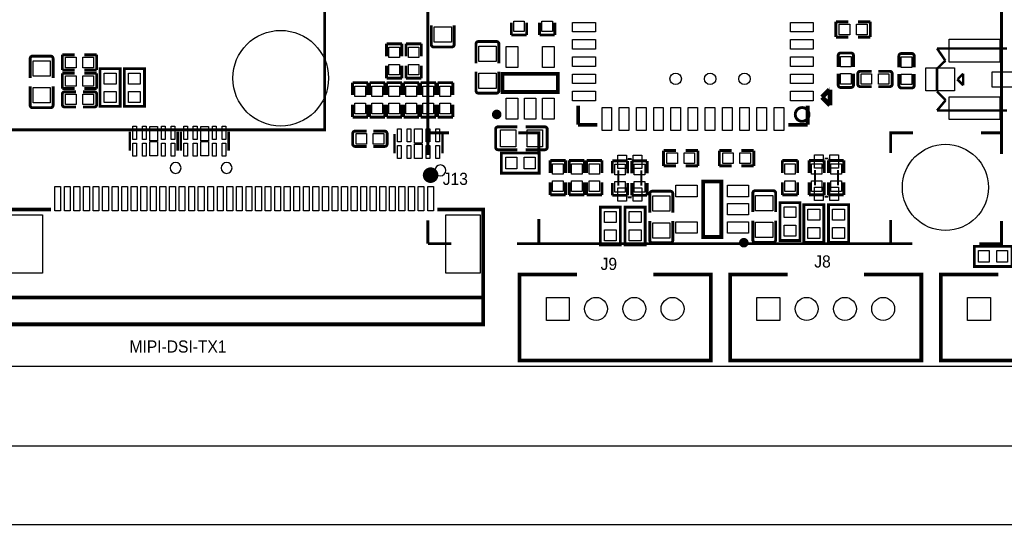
# Model space of a CAD drawing. Extents: x 5 to 312, y -2 to 102.
# Tile 10 of 20: x 79 to 130, y -2 to 25. Entities that reach past the tile are written whole.
import ezdxf

# ---------------------------------------------------------------- set-up
doc = ezdxf.new("R2010")
doc.units = 0
doc.header["$MEASUREMENT"] = 0
doc.layers.get('0').update_dxf_attribs({"linetype": 'CONTINUOUS'})
doc.layers.get('Defpoints').update_dxf_attribs({"linetype": 'CONTINUOUS'})
for name, color, linetype in [('BG_OUTLINE', 6, 'CONTINUOUS'), ('BG_SILKSCREEN_TOP', 7, 'CONTINUOUS'), ('PG_SILKSCREEN_TOP', 7, 'CONTINUOUS'), ('PIN_TOP', 3, 'CONTINUOUS')]:
    doc.layers.add(name, color=color, linetype=linetype)
doc.dimstyles.get("Standard").update_dxf_attribs({"dimtxt": 0.18, "dimasz": 0.18, "dimexe": 0.18, "dimexo": 0.0625, "dimgap": 0.09, "dimtad": 0, "dimtih": 1, "dimtoh": 1, "dimdec": 4, "dimzin": 0, "dimdsep": 46, "dimtxsty": 'STANDARD', "dimcen": 0.09, "dimadec": 0, "dimazin": 0, "dimtfac": 1, "dimtdec": 4, "dimtofl": 0, "dimtmove": 0, "dimatfit": 3, "dimfxl": 1, "dimtolj": 1, "dimtzin": 0, "dimarcsym": 0})

# ---------------------------------------------------------------- blocks, each defined once
blk = doc.blocks.new('*D9')
at = {"color": 0, "linetype": 'Continuous', "lineweight": -2, "transparency": 16777216}
for p, q in [((12.341, 16.107), (12.341, 2.933)), ((136.841, 16.107), (136.841, 2.933)), ((15.341, 3.113), (71.667, 3.113)), ((133.841, 3.113), (77.514, 3.113))]:
    blk.add_line(p, q, dxfattribs=at)
at = {"color": 0, "linetype": 'Continuous', "transparency": 16777216}
for points in [[(15.341, 3.613), (15.341, 2.613), (12.341, 3.113)], [(133.841, 3.613), (133.841, 2.613), (136.841, 3.113)]]:
    blk.add_solid(points, dxfattribs=at)
at = {"layer": 'Defpoints', "color": 0, "linetype": 'Continuous', "transparency": 16777216}
for p in [(12.341, 16.169), (136.841, 16.169), (136.841, 3.113)]:
    blk.add_point(p, dxfattribs=at)
at = {"color": 0, "linetype": 'Continuous', "transparency": 16777216, "insert": (74.591, 3.113), "char_height": 1, "attachment_point": 5}
blk.add_mtext('\\A1;124.5mm', dxfattribs=at)
blk = doc.blocks.new('*D10')
at = {"color": 0, "linetype": 'Continuous', "lineweight": -2, "transparency": 16777216}
for p, q in [((7.417, 8.243), (7.417, -1.177)), ((142.494, 8.243), (142.494, -1.177)), ((10.417, -0.997), (72.699, -0.997)), ((139.494, -0.997), (77.212, -0.997))]:
    blk.add_line(p, q, dxfattribs=at)
at = {"color": 0, "linetype": 'Continuous', "transparency": 16777216}
for points in [[(10.417, -0.497), (10.417, -1.497), (7.417, -0.997)], [(139.494, -0.497), (139.494, -1.497), (142.494, -0.997)]]:
    blk.add_solid(points, dxfattribs=at)
at = {"layer": 'Defpoints', "color": 0, "linetype": 'Continuous', "transparency": 16777216}
for p in [(7.417, 8.306), (142.494, 8.306), (142.494, -0.997)]:
    blk.add_point(p, dxfattribs=at)
at = {"color": 0, "linetype": 'Continuous', "transparency": 16777216, "insert": (74.955, -0.997), "char_height": 1, "attachment_point": 5}
blk.add_mtext('\\A1;135mm', dxfattribs=at)

msp = doc.modelspace()

# ---------------------------------------------------------------- linework, layer by layer
at = {"layer": 'BG_OUTLINE'}
msp.add_lwpolyline([(109.4486, 97.3074), (8.4328, 97.3074, 0.414214), (7.4168, 96.2914), (7.4168, 8.3058, 0.414214), (8.4328, 7.2898), (141.478, 7.2898, 0.414214), (142.494, 8.3058), (142.494, 96.2914, 0.414214), (141.478, 97.3074), (112.6744, 97.3074)], format="xyb", close=True, dxfattribs=at)
at = {"layer": 'PG_SILKSCREEN_TOP'}
for points, const_width in [([(100.31481, 64.643), (100.31481, 18.3261)], 0.1524), ([(130.31719, 18.37939), (130.31719, 64.643)], 0.1524), ([(94.915, 43.64299), (94.915, 19.64299), (25.31501, 19.64299), (25.31501, 43.64299)], 0.1524), ([(104.6798, 24.6017), (104.6798, 25.25169)], 0.15009), ([(105.4798, 25.25169), (105.4798, 24.6017)], 0.15009), ([(106.153, 24.6017), (106.153, 25.25169)], 0.15009), ([(106.953, 25.25169), (106.953, 24.6017)], 0.15009), ([(121.6551, 24.492), (121.6551, 25.292)], 0.15009), ([(121.6551, 25.292), (122.30509, 25.292)], 0.15009), ([(123.4549, 25.292), (122.80491, 25.292)], 0.15009), ([(123.4549, 24.492), (123.4549, 25.292)], 0.15009), ([(100.49256, 24.10206), (100.49256, 25.11146)], 0.15011), ([(101.69144, 24.10206), (101.69144, 25.11146)], 0.15011), ([(98.152, 23.49091), (98.152, 24.1409)], 0.15009), ([(98.152, 24.1409), (98.952, 24.1409)], 0.15009), ([(98.952, 24.1409), (98.952, 23.49091)], 0.15009), ([(99.168, 23.49091), (99.168, 24.1409)], 0.15009), ([(99.168, 24.1409), (99.968, 24.1409)], 0.15009), ([(99.968, 24.1409), (99.968, 23.49091)], 0.15009), ([(102.82936, 24.13254), (102.82936, 23.12314)], 0.15011), ([(102.95636, 24.25954), (103.90124, 24.25954)], 0.15011), ([(104.02824, 24.13254), (104.02824, 23.12314)], 0.15011), ([(105.4798, 24.6017), (104.6798, 24.6017)], 0.15009), ([(106.953, 24.6017), (106.153, 24.6017)], 0.15009), ([(122.30509, 24.492), (121.6551, 24.492)], 0.15009), ([(122.80491, 24.492), (123.4549, 24.492)], 0.15009), ([(101.56444, 23.97506), (100.61956, 23.97506)], 0.15011), ([(121.9007, 23.6583), (122.447, 23.6583)], 0.15001), ([(125.0757, 23.6329), (125.622, 23.6329)], 0.15001), ([(126.9413, 23.90079), (130.605, 23.90079)], 0.127), ([(127.37869, 23.26051), (126.9413, 23.90079)], 0.127), ([(79.51216, 23.37054), (79.51216, 22.36114)], 0.15011), ([(79.63916, 23.49754), (80.58404, 23.49754)], 0.15011), ([(80.71104, 23.37054), (80.71104, 22.36114)], 0.15011), ([(81.84289, 23.5648), (81.1929, 23.5648)], 0.15009), ([(81.1929, 23.5648), (81.1929, 22.7648)], 0.15009), ([(82.34271, 23.5648), (82.9927, 23.5648)], 0.15009), ([(82.9927, 23.5648), (82.9927, 22.7648)], 0.15009), ([(121.7737, 23.5313), (121.7737, 22.93361)], 0.15001), ([(122.574, 23.5313), (122.574, 22.93361)], 0.15001), ([(124.9487, 23.5059), (124.9487, 22.90821)], 0.15001), ([(125.749, 23.5059), (125.749, 22.90821)], 0.15001), ([(126.9413, 22.84011), (127.37869, 23.26051)], 0.127), ([(81.1929, 22.7648), (81.84289, 22.7648)], 0.15009), ([(81.84289, 22.5996), (81.1929, 22.5996)], 0.15009), ([(81.1929, 22.5996), (81.1929, 21.7996)], 0.15009), ([(82.9927, 22.7648), (82.34271, 22.7648)], 0.15009), ([(82.34271, 22.5996), (82.9927, 22.5996)], 0.15009), ([(82.9927, 22.5996), (82.9927, 21.7996)], 0.15009), ([(83.16801, 20.91901), (83.16801, 22.844), (84.21799, 22.844), (84.21799, 20.869), (83.16801, 20.869), (83.16801, 20.91901)], 0.15001), ([(84.43801, 20.91901), (84.43801, 22.844), (85.48799, 22.844), (85.48799, 20.869), (84.43801, 20.869), (84.43801, 20.91901)], 0.15001), ([(98.152, 22.99109), (98.152, 22.3411)], 0.15009), ([(98.952, 22.3411), (98.952, 22.99109)], 0.15009), ([(99.168, 22.99109), (99.168, 22.3411)], 0.15009), ([(99.968, 22.3411), (99.968, 22.99109)], 0.15009), ([(102.82936, 21.68906), (102.82936, 22.68169)], 0.15011), ([(104.02824, 21.68906), (104.02824, 22.68169)], 0.15011), ([(107.11401, 21.62299), (104.21399, 21.62299), (104.21399, 22.573), (107.11401, 22.573), (107.11401, 21.62299)], 0.2), ([(122.9251, 22.7015), (123.52269, 22.7015)], 0.15001), ([(124.4709, 22.7015), (123.87321, 22.7015)], 0.15001), ([(126.9413, 21.65081), (126.9413, 22.84011)], 0.127), ([(97.174, 22.1089), (96.374, 22.1089)], 0.15009), ([(96.374, 22.1089), (96.374, 21.45891)], 0.15009), ([(97.174, 21.45891), (97.174, 22.1089)], 0.15009), ([(98.063, 22.1089), (97.263, 22.1089)], 0.15009), ([(97.263, 22.1089), (97.263, 21.45891)], 0.15009), ([(98.063, 21.45891), (98.063, 22.1089)], 0.15009), ([(98.152, 22.3411), (98.952, 22.3411)], 0.15009), ([(98.952, 22.1089), (98.152, 22.1089)], 0.15009), ([(98.152, 22.1089), (98.152, 21.45891)], 0.15009), ([(98.952, 21.45891), (98.952, 22.1089)], 0.15009), ([(99.841, 22.1089), (99.041, 22.1089)], 0.15009), ([(99.041, 22.1089), (99.041, 21.45891)], 0.15009), ([(99.168, 22.3411), (99.968, 22.3411)], 0.15009), ([(99.841, 21.45891), (99.841, 22.1089)], 0.15009), ([(100.73, 22.1089), (99.93, 22.1089)], 0.15009), ([(99.93, 22.1089), (99.93, 21.45891)], 0.15009), ([(100.73, 21.45891), (100.73, 22.1089)], 0.15009), ([(101.619, 22.1089), (100.819, 22.1089)], 0.15009), ([(100.819, 22.1089), (100.819, 21.45891)], 0.15009), ([(101.619, 21.45891), (101.619, 22.1089)], 0.15009), ([(121.7737, 21.9855), (121.7737, 22.58309)], 0.15001), ([(122.574, 21.9855), (122.574, 22.58309)], 0.15001), ([(122.7981, 22.0282), (122.7981, 22.5745)], 0.15001), ([(124.5979, 22.5745), (124.5979, 22.0282)], 0.15001), ([(124.9487, 21.9601), (124.9487, 22.55769)], 0.15001), ([(125.749, 21.9601), (125.749, 22.55769)], 0.15001), ([(127.99649, 22.2917), (128.03459, 22.2917)], 0.127), ([(128.31399, 21.9742), (127.99649, 22.2917)], 0.127), ([(128.03459, 22.3044), (128.31399, 22.5838)], 0.127), ([(128.31399, 22.5838), (128.31399, 21.9742)], 0.127), ([(79.51216, 20.92706), (79.51216, 21.91969)], 0.15011), ([(80.71104, 20.92706), (80.71104, 21.91969)], 0.15011), ([(81.1929, 21.7996), (81.84289, 21.7996)], 0.15009), ([(81.3199, 21.6347), (81.91749, 21.6347)], 0.15001), ([(82.8657, 21.6347), (82.26801, 21.6347)], 0.15001), ([(82.9927, 21.7996), (82.34271, 21.7996)], 0.15009), ([(103.90124, 21.56206), (102.95636, 21.56206)], 0.15011), ([(121.31954, 21.74291), (120.92508, 21.34845)], 0.24994), ([(121.34088, 21.74291), (121.31954, 21.74291)], 0.24994), ([(121.34088, 20.93239), (121.34088, 21.74291)], 0.24994), ([(122.447, 21.8585), (121.9007, 21.8585)], 0.15001), ([(122.9251, 21.9012), (123.52269, 21.9012)], 0.15001), ([(124.4709, 21.9012), (123.87321, 21.9012)], 0.15001), ([(125.622, 21.8331), (125.0757, 21.8331)], 0.15001), ([(127.3953, 21.19681), (126.9413, 21.65081)], 0.127), ([(81.1929, 20.9614), (81.1929, 21.5077)], 0.15001), ([(82.9927, 21.5077), (82.9927, 20.9614)], 0.15001), ([(120.92508, 21.34845), (121.34088, 20.93239)], 0.24994), ([(126.9413, 20.65081), (127.3953, 21.19681)], 0.127), ([(80.58404, 20.80006), (79.63916, 20.80006)], 0.15011), ([(81.3199, 20.8344), (81.91749, 20.8344)], 0.15001), ([(82.8657, 20.8344), (82.26801, 20.8344)], 0.15001), ([(96.374, 20.3091), (96.374, 20.95909)], 0.15009), ([(97.174, 20.95909), (97.174, 20.3091)], 0.15009), ([(97.263, 20.3091), (97.263, 20.95909)], 0.15009), ([(98.063, 20.95909), (98.063, 20.3091)], 0.15009), ([(98.152, 20.3091), (98.152, 20.95909)], 0.15009), ([(98.952, 20.95909), (98.952, 20.3091)], 0.15009), ([(99.041, 20.3091), (99.041, 20.95909)], 0.15009), ([(99.841, 20.95909), (99.841, 20.3091)], 0.15009), ([(99.93, 20.3091), (99.93, 20.95909)], 0.15009), ([(100.73, 20.95909), (100.73, 20.3091)], 0.15009), ([(100.819, 20.3091), (100.819, 20.95909)], 0.15009), ([(101.619, 20.95909), (101.619, 20.3091)], 0.15009), ([(108.17301, 19.90801), (108.17301, 20.90801)], 0.1999), ([(120.17299, 20.90801), (120.17299, 19.90801)], 0.1999), ([(130.605, 20.65081), (126.9413, 20.65081)], 0.127), ([(97.174, 20.3091), (96.374, 20.3091)], 0.15009), ([(98.063, 20.3091), (97.263, 20.3091)], 0.15009), ([(98.952, 20.3091), (98.152, 20.3091)], 0.15009), ([(99.841, 20.3091), (99.041, 20.3091)], 0.15009), ([(100.73, 20.3091), (99.93, 20.3091)], 0.15009), ([(101.619, 20.3091), (100.819, 20.3091)], 0.15009), ([(84.72909, 18.5499), (84.72909, 19.5499)], 0.127), ([(87.22891, 18.5499), (87.22891, 19.5499)], 0.127), ([(87.39609, 18.5499), (87.39609, 19.5499)], 0.127), ([(89.89591, 18.5499), (89.89591, 19.5499)], 0.127), ([(96.5091, 19.577), (97.10679, 19.577)], 0.15001), ([(98.0549, 19.577), (97.45731, 19.577)], 0.15001), ([(103.85806, 18.72996), (103.85806, 19.67484)], 0.15011), ([(103.98506, 19.80184), (104.99446, 19.80184)], 0.15011), ([(106.42854, 19.80184), (105.43591, 19.80184)], 0.15011), ([(106.55554, 19.67484), (106.55554, 18.72996)], 0.15011), ([(109.17301, 19.90801), (108.17301, 19.90801)], 0.1999), ([(120.17299, 19.90801), (119.17299, 19.90801)], 0.1999), ([(96.3821, 18.9037), (96.3821, 19.45)], 0.15001), ([(98.1819, 19.45), (98.1819, 18.9037)], 0.15001), ([(98.57209, 18.4229), (98.57209, 19.4229)], 0.127), ([(100.31481, 19.49201), (101.4095, 19.49201)], 0.1524), ([(101.07191, 18.4229), (101.07191, 19.4229)], 0.127), ([(105.04419, 19.49201), (106.1161, 19.49201), (106.1161, 18.3515)], 0.1524), ([(125.6843, 19.49201), (124.51591, 19.49201), (124.51591, 18.43019)], 0.1524), ([(130.31719, 19.49201), (129.2428, 19.49201)], 0.1524), ([(96.5091, 18.7767), (97.10679, 18.7767)], 0.15001), ([(98.0549, 18.7767), (97.45731, 18.7767)], 0.15001), ([(103.98506, 18.60296), (104.99446, 18.60296)], 0.15011), ([(106.42854, 18.60296), (105.43591, 18.60296)], 0.15011), ([(113.28809, 18.561), (112.6381, 18.561)], 0.15009), ([(112.6381, 18.561), (112.6381, 17.761)], 0.15009), ([(113.78791, 18.561), (114.4379, 18.561)], 0.15009), ([(114.4379, 18.561), (114.4379, 17.761)], 0.15009), ([(116.20909, 18.561), (115.5591, 18.561)], 0.15009), ([(115.5591, 18.561), (115.5591, 17.761)], 0.15009), ([(116.70891, 18.561), (117.3589, 18.561)], 0.15009), ([(117.3589, 18.561), (117.3589, 17.761)], 0.15009), ([(106.08099, 17.38201), (104.156, 17.38201), (104.156, 18.43199), (106.131, 18.43199), (106.131, 17.38201), (106.08099, 17.38201)], 0.15001), ([(106.7118, 17.39491), (106.7118, 18.0449)], 0.15009), ([(106.7118, 18.0449), (107.5118, 18.0449)], 0.15009), ([(107.5118, 18.0449), (107.5118, 17.39491)], 0.15009), ([(107.7024, 17.39491), (107.7024, 18.0449)], 0.15009), ([(107.7024, 18.0449), (108.5024, 18.0449)], 0.15009), ([(108.5024, 18.0449), (108.5024, 17.39491)], 0.15009), ([(108.6168, 17.39491), (108.6168, 18.0449)], 0.15009), ([(108.6168, 18.0449), (109.4168, 18.0449)], 0.15009), ([(109.4168, 18.0449), (109.4168, 17.39491)], 0.15009), ([(110.763, 18.0195), (109.963, 18.0195)], 0.15009), ([(109.963, 18.0195), (109.963, 17.36951)], 0.15009), ([(110.763, 17.36951), (110.763, 18.0195)], 0.15009), ([(110.971, 18.1196), (110.771, 18.1196)], 0.1), ([(111.779, 18.0195), (110.979, 18.0195)], 0.15009), ([(110.979, 18.0195), (110.979, 17.36951)], 0.15009), ([(111.779, 17.36951), (111.779, 18.0195)], 0.15009), ([(119.653, 18.0449), (118.853, 18.0449)], 0.15009), ([(118.853, 18.0449), (118.853, 17.39491)], 0.15009), ([(119.653, 17.39491), (119.653, 18.0449)], 0.15009), ([(121.05, 18.0449), (120.25, 18.0449)], 0.15009), ([(120.25, 18.0449), (120.25, 17.39491)], 0.15009), ([(121.05, 17.39491), (121.05, 18.0449)], 0.15009), ([(121.258, 18.145), (121.058, 18.145)], 0.1), ([(122.066, 18.0449), (121.266, 18.0449)], 0.15009), ([(121.266, 18.0449), (121.266, 17.39491)], 0.15009), ([(122.066, 17.39491), (122.066, 18.0449)], 0.15009), ([(110.271, 17.5196), (110.271, 16.7196)], 0.1), ([(111.471, 17.5196), (111.471, 16.7196)], 0.1), ([(112.6381, 17.761), (113.28809, 17.761)], 0.15009), ([(114.4379, 17.761), (113.78791, 17.761)], 0.15009), ([(115.5591, 17.761), (116.20909, 17.761)], 0.15009), ([(117.3589, 17.761), (116.70891, 17.761)], 0.15009), ([(120.558, 17.545), (120.558, 16.745)], 0.1), ([(121.758, 17.545), (121.758, 16.745)], 0.1), ([(115.66401, 16.94401), (115.66401, 14.04399), (114.71399, 14.04399), (114.71399, 16.94401), (115.66401, 16.94401)], 0.2), ([(106.7118, 16.89509), (106.7118, 16.2451)], 0.15009), ([(107.5118, 16.2451), (107.5118, 16.89509)], 0.15009), ([(107.7024, 16.89509), (107.7024, 16.2451)], 0.15009), ([(108.5024, 16.2451), (108.5024, 16.89509)], 0.15009), ([(108.6168, 16.89509), (108.6168, 16.2451)], 0.15009), ([(109.4168, 16.2451), (109.4168, 16.89509)], 0.15009), ([(109.963, 16.2197), (109.963, 16.86969)], 0.15009), ([(110.763, 16.86969), (110.763, 16.2197)], 0.15009), ([(110.979, 16.2197), (110.979, 16.86969)], 0.15009), ([(111.779, 16.86969), (111.779, 16.2197)], 0.15009), ([(112.04956, 16.43634), (112.99444, 16.43634)], 0.15011), ([(117.43436, 16.46174), (118.37924, 16.46174)], 0.15011), ([(118.853, 16.2451), (118.853, 16.89509)], 0.15009), ([(119.653, 16.89509), (119.653, 16.2451)], 0.15009), ([(120.25, 16.2451), (120.25, 16.89509)], 0.15009), ([(121.05, 16.89509), (121.05, 16.2451)], 0.15009), ([(121.266, 16.2451), (121.266, 16.89509)], 0.15009), ([(122.066, 16.89509), (122.066, 16.2451)], 0.15009), ([(106.7118, 16.2451), (107.5118, 16.2451)], 0.15009), ([(107.7024, 16.2451), (108.5024, 16.2451)], 0.15009), ([(108.6168, 16.2451), (109.4168, 16.2451)], 0.15009), ([(110.763, 16.2197), (109.963, 16.2197)], 0.15009), ([(110.971, 16.1196), (110.771, 16.1196)], 0.1), ([(111.779, 16.2197), (110.979, 16.2197)], 0.15009), ([(111.92256, 16.30934), (111.92256, 15.31671)], 0.15011), ([(113.12144, 16.30934), (113.12144, 15.31671)], 0.15011), ([(117.30736, 16.33474), (117.30736, 15.34211)], 0.15011), ([(118.50624, 16.33474), (118.50624, 15.34211)], 0.15011), ([(119.653, 16.2451), (118.853, 16.2451)], 0.15009), ([(121.05, 16.2451), (120.25, 16.2451)], 0.15009), ([(121.258, 16.145), (121.058, 16.145)], 0.1), ([(122.066, 16.2451), (121.266, 16.2451)], 0.15009), ([(100.80503, 15.478), (103.20503, 15.478), (103.20503, 9.47801), (78.20503, 9.47801), (78.20503, 15.478), (80.60502, 15.478)], 0.2), ([(109.33001, 13.68001), (109.33001, 15.605), (110.37999, 15.605), (110.37999, 13.63), (109.33001, 13.63), (109.33001, 13.68001)], 0.15001), ([(110.62541, 13.68001), (110.62541, 15.605), (111.67539, 15.605), (111.67539, 13.63), (110.62541, 13.63), (110.62541, 13.68001)], 0.15001), ([(119.77799, 15.78399), (119.77799, 13.859), (118.72801, 13.859), (118.72801, 15.834), (119.77799, 15.834), (119.77799, 15.78399)], 0.15001), ([(119.97261, 13.80701), (119.97261, 15.732), (121.02259, 15.732), (121.02259, 13.757), (119.97261, 13.757), (119.97261, 13.80701)], 0.15001), ([(121.26801, 13.80701), (121.26801, 15.732), (122.31799, 15.732), (122.31799, 13.757), (121.26801, 13.757), (121.26801, 13.80701)], 0.15001), ([(100.31481, 14.91229), (100.31481, 13.69309)], 0.1524), ([(106.1161, 14.97841), (106.1161, 13.69309)], 0.1524), ([(111.92256, 13.86586), (111.92256, 14.87526)], 0.15011), ([(113.12144, 13.86586), (113.12144, 14.87526)], 0.15011), ([(117.30736, 13.89126), (117.30736, 14.90066)], 0.15011), ([(118.50624, 13.89126), (118.50624, 14.90066)], 0.15011), ([(124.51591, 14.93769), (124.51591, 13.69309)], 0.1524), ([(129.15141, 13.69309), (130.31719, 13.69309), (130.31719, 14.8717)], 0.1524), ([(100.31481, 13.69309), (101.53899, 13.69309)], 0.1524), ([(104.98069, 13.69309), (125.65891, 13.69309)], 0.1524), ([(112.99444, 13.73886), (112.04956, 13.73886)], 0.15011), ([(118.37924, 13.76426), (117.43436, 13.76426)], 0.15011), ([(128.94521, 13.55519), (130.8702, 13.55519), (130.8702, 12.50521), (128.8952, 12.50521), (128.8952, 13.55519), (128.94521, 13.55519)], 0.15001), ([(108.109, 12.087), (105.10901, 12.087), (105.10901, 7.58701), (115.10899, 7.58701), (115.10899, 12.087), (112.109, 12.087)], 0.2), ([(119.12498, 12.087), (116.12499, 12.087), (116.12499, 7.58701), (126.12497, 7.58701), (126.12497, 12.087), (123.12498, 12.087)], 0.2), ([(130.14096, 12.087), (127.14097, 12.087), (127.14097, 7.58701), (137.14095, 7.58701), (137.14095, 12.087), (134.14096, 12.087)], 0.2), ([(78.20503, 10.87801), (103.20503, 10.87801)], 0.2)]:
    msp.add_lwpolyline(points, dxfattribs=dict(at, const_width=const_width))
for points, const_width in [([(102.82936, 24.13254, -0.414214), (102.95636, 24.25954)], 0.15011), ([(103.90124, 24.25954, -0.414214), (104.02824, 24.13254)], 0.15011), ([(100.61956, 23.97506, -0.414214), (100.49256, 24.10206)], 0.15011), ([(101.69144, 24.10206, -0.414214), (101.56444, 23.97506)], 0.15011), ([(121.7737, 23.5313, -0.414253), (121.9007, 23.6583)], 0.15001), ([(122.447, 23.6583, -0.414331), (122.574, 23.5313)], 0.15001), ([(124.9487, 23.5059, -0.414253), (125.0757, 23.6329)], 0.15001), ([(125.622, 23.6329, -0.414331), (125.749, 23.5059)], 0.15001), ([(79.51216, 23.37054, -0.414214), (79.63916, 23.49754)], 0.15011), ([(80.58404, 23.49754, -0.414214), (80.71104, 23.37054)], 0.15011), ([(122.7981, 22.5745, -0.414253), (122.9251, 22.7015)], 0.15001), ([(124.4709, 22.7015, -0.414253), (124.5979, 22.5745)], 0.15001), ([(81.1929, 21.5077, -0.414253), (81.3199, 21.6347)], 0.15001), ([(82.8657, 21.6347, -0.414253), (82.9927, 21.5077)], 0.15001), ([(102.95636, 21.56206, -0.414214), (102.82936, 21.68906)], 0.15011), ([(104.02824, 21.68906, -0.414214), (103.90124, 21.56206)], 0.15011), ([(121.9007, 21.8585, -0.414253), (121.7737, 21.9855)], 0.15001), ([(122.574, 21.9855, -0.414331), (122.447, 21.8585)], 0.15001), ([(122.9251, 21.9012, -0.414331), (122.7981, 22.0282)], 0.15001), ([(124.5979, 22.0282, -0.414331), (124.4709, 21.9012)], 0.15001), ([(125.0757, 21.8331, -0.414253), (124.9487, 21.9601)], 0.15001), ([(125.749, 21.9601, -0.414331), (125.622, 21.8331)], 0.15001), ([(79.63916, 20.80006, -0.414214), (79.51216, 20.92706)], 0.15011), ([(80.71104, 20.92706, -0.414214), (80.58404, 20.80006)], 0.15011), ([(81.3199, 20.8344, -0.414331), (81.1929, 20.9614)], 0.15001), ([(82.9927, 20.9614, -0.414331), (82.8657, 20.8344)], 0.15001), ([(104.03901, 20.44799, 0.999974), (103.789, 20.44802, 1.000026), (104.03901, 20.44799)], 0.25001), ([(120.24716, 20.447, 1), (119.52884, 20.447, 1), (120.24716, 20.447)], 0.1524), ([(96.3821, 19.45, -0.414331), (96.5091, 19.577)], 0.15001), ([(98.0549, 19.577, -0.414331), (98.1819, 19.45)], 0.15001), ([(103.85806, 19.67484, -0.414214), (103.98506, 19.80184)], 0.15011), ([(106.42854, 19.80184, -0.414214), (106.55554, 19.67484)], 0.15011), ([(96.5091, 18.7767, -0.414253), (96.3821, 18.9037)], 0.15001), ([(98.1819, 18.9037, -0.414253), (98.0549, 18.7767)], 0.15001), ([(103.98506, 18.60296, -0.414214), (103.85806, 18.72996)], 0.15011), ([(106.55554, 18.72996, -0.414214), (106.42854, 18.60296)], 0.15011), ([(100.65822, 17.2754, -1.000018), (100.25184, 17.2754, -0.999982), (100.65822, 17.2754)], 0.4064), ([(111.92256, 16.30934, -0.414214), (112.04956, 16.43634)], 0.15011), ([(112.99444, 16.43634, -0.414214), (113.12144, 16.30934)], 0.15011), ([(117.30736, 16.33474, -0.414214), (117.43436, 16.46174)], 0.15011), ([(118.37924, 16.46174, -0.414214), (118.50624, 16.33474)], 0.15011), ([(112.04956, 13.73886, -0.414214), (111.92256, 13.86586)], 0.15011), ([(113.12144, 13.86586, -0.414214), (112.99444, 13.73886)], 0.15011), ([(116.964, 13.74399, 0.999972), (116.71399, 13.74402, 1.000028), (116.964, 13.74399)], 0.25001), ([(117.43436, 13.76426, -0.414214), (117.30736, 13.89126)], 0.15011), ([(118.50624, 13.89126, -0.414214), (118.37924, 13.76426)], 0.15011)]:
    msp.add_lwpolyline(points, format="xyb", dxfattribs=dict(at, const_width=const_width))
for points in [[(87.406, 17.653, 1), (86.838, 17.653, 1)], [(90.073, 17.653, 1), (89.505, 17.653, 1)], [(101.249, 17.526, 1), (100.681, 17.526, 1)]]:
    msp.add_lwpolyline(points, format="xyb", close=True, dxfattribs=at)
at = {"layer": 'PIN_TOP'}
for points in [[(104.80479, 25.32652), (105.35481, 25.32652), (105.35481, 24.77651), (104.80479, 24.77651)], [(106.27799, 25.32652), (106.82801, 25.32652), (106.82801, 24.77651), (106.27799, 24.77651)], [(109.07299, 25.25808), (109.07299, 24.75808), (107.87299, 24.75808), (107.87299, 25.25808)], [(120.47301, 25.25808), (120.47301, 24.75808), (119.27302, 24.75808), (119.27302, 25.25808)], [(101.542, 24.22378), (100.642, 24.22378), (100.642, 25.02378), (101.542, 25.02378)], [(122.37992, 25.16701), (122.37992, 24.61699), (121.82991, 24.61699), (121.82991, 25.16701)], [(123.28009, 25.16701), (123.28009, 24.61699), (122.73008, 24.61699), (122.73008, 25.16701)], [(109.07299, 24.3579), (109.07299, 23.8579), (107.87299, 23.8579), (107.87299, 24.3579)], [(120.47301, 24.3579), (120.47301, 23.8579), (119.27302, 23.8579), (119.27302, 24.3579)], [(130.23, 24.3758), (130.23, 23.1758), (127.58, 23.1758), (127.58, 24.3758)], [(98.82701, 23.41608), (98.27699, 23.41608), (98.27699, 23.96609), (98.82701, 23.96609)], [(99.84301, 23.41608), (99.29299, 23.41608), (99.29299, 23.96609), (99.84301, 23.96609)], [(102.9788, 24.01082), (103.8788, 24.01082), (103.8788, 23.21082), (102.9788, 23.21082)], [(105.01399, 22.89801), (104.41399, 22.89801), (104.41399, 23.99801), (105.01399, 23.99801)], [(106.91401, 22.89801), (106.31401, 22.89801), (106.31401, 23.99801), (106.91401, 23.99801)], [(79.6616, 23.24882), (80.5616, 23.24882), (80.5616, 22.44882), (79.6616, 22.44882)], [(81.36771, 22.88979), (81.36771, 23.43981), (81.91772, 23.43981), (81.91772, 22.88979)], [(82.26788, 22.88979), (82.26788, 23.43981), (82.81789, 23.43981), (82.81789, 22.88979)], [(109.07299, 23.45798), (109.07299, 22.95798), (107.87299, 22.95798), (107.87299, 23.45798)], [(120.47301, 23.45798), (120.47301, 22.95798), (119.27302, 22.95798), (119.27302, 23.45798)], [(121.89899, 23.48349), (122.44901, 23.48349), (122.44901, 22.93348), (121.89899, 22.93348)], [(125.07399, 23.45809), (125.62401, 23.45809), (125.62401, 22.90808), (125.07399, 22.90808)], [(98.82701, 22.51591), (98.27699, 22.51591), (98.27699, 23.06592), (98.82701, 23.06592)], [(99.84301, 22.51591), (99.29299, 22.51591), (99.29299, 23.06592), (99.84301, 23.06592)], [(127.855, 22.8758), (127.855, 21.6758), (126.35501, 21.6758), (126.35501, 22.8758)], [(131.02999, 22.6758), (131.02999, 21.8758), (129.82999, 21.8758), (129.82999, 22.6758)], [(81.36771, 21.92459), (81.36771, 22.47461), (81.91772, 22.47461), (81.91772, 21.92459)], [(82.26788, 21.92459), (82.26788, 22.47461), (82.81789, 22.47461), (82.81789, 21.92459)], [(84.00299, 22.60901), (84.00299, 22.03901), (83.38301, 22.03901), (83.38301, 22.60901)], [(85.27299, 22.60901), (85.27299, 22.03901), (84.65301, 22.03901), (84.65301, 22.60901)], [(102.9788, 22.61078), (103.8788, 22.61078), (103.8788, 21.81078), (102.9788, 21.81078)], [(109.07299, 22.55806), (109.07299, 22.05806), (107.87299, 22.05806), (107.87299, 22.55806)], [(120.47301, 22.55806), (120.47301, 22.05806), (119.27302, 22.05806), (119.27302, 22.55806)], [(121.89899, 22.58332), (122.44901, 22.58332), (122.44901, 22.03331), (121.89899, 22.03331)], [(123.52292, 22.57621), (123.52292, 22.02619), (122.97291, 22.02619), (122.97291, 22.57621)], [(124.42309, 22.57621), (124.42309, 22.02619), (123.87308, 22.02619), (123.87308, 22.57621)], [(125.07399, 22.55792), (125.62401, 22.55792), (125.62401, 22.00791), (125.07399, 22.00791)], [(79.6616, 21.84877), (80.5616, 21.84877), (80.5616, 21.04878), (79.6616, 21.04878)], [(84.00299, 21.64899), (84.00299, 21.07899), (83.38301, 21.07899), (83.38301, 21.64899)], [(85.27299, 21.64899), (85.27299, 21.07899), (84.65301, 21.07899), (84.65301, 21.64899)], [(96.49899, 21.93409), (97.04901, 21.93409), (97.04901, 21.38408), (96.49899, 21.38408)], [(97.38799, 21.93409), (97.93801, 21.93409), (97.93801, 21.38408), (97.38799, 21.38408)], [(98.27699, 21.93409), (98.82701, 21.93409), (98.82701, 21.38408), (98.27699, 21.38408)], [(99.16599, 21.93409), (99.71601, 21.93409), (99.71601, 21.38408), (99.16599, 21.38408)], [(100.05499, 21.93409), (100.60501, 21.93409), (100.60501, 21.38408), (100.05499, 21.38408)], [(100.94399, 21.93409), (101.49401, 21.93409), (101.49401, 21.38408), (100.94399, 21.38408)], [(109.07299, 21.65788), (109.07299, 21.15788), (107.87299, 21.15788), (107.87299, 21.65788)], [(120.47301, 21.65788), (120.47301, 21.15788), (119.27302, 21.15788), (119.27302, 21.65788)], [(81.91772, 21.50941), (81.91772, 20.95939), (81.36771, 20.95939), (81.36771, 21.50941)], [(82.81789, 21.50941), (82.81789, 20.95939), (82.26788, 20.95939), (82.26788, 21.50941)], [(105.01399, 20.19799), (104.41399, 20.19799), (104.41399, 21.29799), (105.01399, 21.29799)], [(105.964, 20.19799), (105.364, 20.19799), (105.364, 21.29799), (105.964, 21.29799)], [(106.91401, 20.19799), (106.31401, 20.19799), (106.31401, 21.29799), (106.91401, 21.29799)], [(130.23, 21.3758), (130.23, 20.1758), (127.58, 20.1758), (127.58, 21.3758)], [(96.49899, 21.03392), (97.04901, 21.03392), (97.04901, 20.48391), (96.49899, 20.48391)], [(97.38799, 21.03392), (97.93801, 21.03392), (97.93801, 20.48391), (97.38799, 20.48391)], [(98.27699, 21.03392), (98.82701, 21.03392), (98.82701, 20.48391), (98.27699, 20.48391)], [(99.16599, 21.03392), (99.71601, 21.03392), (99.71601, 20.48391), (99.16599, 20.48391)], [(100.05499, 21.03392), (100.60501, 21.03392), (100.60501, 20.48391), (100.05499, 20.48391)], [(100.94399, 21.03392), (101.49401, 21.03392), (101.49401, 20.48391), (100.94399, 20.48391)], [(109.92288, 20.80798), (109.92288, 19.60799), (109.42288, 19.60799), (109.42288, 20.80798)], [(110.82306, 20.80798), (110.82306, 19.60799), (110.32306, 19.60799), (110.32306, 20.80798)], [(111.72298, 20.80798), (111.72298, 19.60799), (111.22298, 19.60799), (111.22298, 20.80798)], [(112.6229, 20.80798), (112.6229, 19.60799), (112.1229, 19.60799), (112.1229, 20.80798)], [(113.52308, 20.80798), (113.52308, 19.60799), (113.02308, 19.60799), (113.02308, 20.80798)], [(114.423, 20.80798), (114.423, 19.60799), (113.923, 19.60799), (113.923, 20.80798)], [(115.32292, 20.80798), (115.32292, 19.60799), (114.82292, 19.60799), (114.82292, 20.80798)], [(116.2231, 20.80798), (116.2231, 19.60799), (115.7231, 19.60799), (115.7231, 20.80798)], [(117.12302, 20.80798), (117.12302, 19.60799), (116.62302, 19.60799), (116.62302, 20.80798)], [(118.02294, 20.80798), (118.02294, 19.60799), (117.52294, 19.60799), (117.52294, 20.80798)], [(118.92312, 20.80798), (118.92312, 19.60799), (118.42312, 19.60799), (118.42312, 20.80798)], [(85.079, 19.82739), (85.079, 19.14738), (84.879, 19.14738), (84.879, 19.82739)], [(85.5791, 19.82739), (85.5791, 19.14738), (85.3791, 19.14738), (85.3791, 19.82739)], [(86.179, 19.8202), (86.179, 19.07019), (85.779, 19.07019), (85.779, 19.8202)], [(86.5789, 19.82739), (86.5789, 19.14738), (86.3789, 19.14738), (86.3789, 19.82739)], [(87.079, 19.82739), (87.079, 19.14738), (86.879, 19.14738), (86.879, 19.82739)], [(87.746, 19.82739), (87.746, 19.14738), (87.546, 19.14738), (87.546, 19.82739)], [(88.2461, 19.82739), (88.2461, 19.14738), (88.0461, 19.14738), (88.0461, 19.82739)], [(88.846, 19.8202), (88.846, 19.07019), (88.446, 19.07019), (88.446, 19.8202)], [(89.2459, 19.82739), (89.2459, 19.14738), (89.0459, 19.14738), (89.0459, 19.82739)], [(89.746, 19.82739), (89.746, 19.14738), (89.546, 19.14738), (89.546, 19.82739)], [(98.922, 19.70039), (98.922, 19.02038), (98.722, 19.02038), (98.722, 19.70039)], [(99.4221, 19.70039), (99.4221, 19.02038), (99.2221, 19.02038), (99.2221, 19.70039)], [(100.022, 19.6932), (100.022, 18.94319), (99.622, 18.94319), (99.622, 19.6932)], [(100.4219, 19.70039), (100.4219, 19.02038), (100.2219, 19.02038), (100.2219, 19.70039)], [(100.922, 19.70039), (100.922, 19.02038), (100.722, 19.02038), (100.722, 19.70039)], [(104.10678, 18.75239), (104.10678, 19.65239), (104.90677, 19.65239), (104.90677, 18.75239)], [(105.50683, 18.75239), (105.50683, 19.65239), (106.30682, 19.65239), (106.30682, 18.75239)], [(96.55691, 18.90199), (96.55691, 19.45201), (97.10692, 19.45201), (97.10692, 18.90199)], [(97.45708, 18.90199), (97.45708, 19.45201), (98.00709, 19.45201), (98.00709, 18.90199)], [(85.079, 18.95262), (85.079, 18.27261), (84.879, 18.27261), (84.879, 18.95262)], [(85.5791, 18.95262), (85.5791, 18.27261), (85.3791, 18.27261), (85.3791, 18.95262)], [(86.179, 19.02981), (86.179, 18.2798), (85.779, 18.2798), (85.779, 19.02981)], [(86.5789, 18.95262), (86.5789, 18.27261), (86.3789, 18.27261), (86.3789, 18.95262)], [(87.079, 18.95262), (87.079, 18.27261), (86.879, 18.27261), (86.879, 18.95262)], [(87.746, 18.95262), (87.746, 18.27261), (87.546, 18.27261), (87.546, 18.95262)], [(88.2461, 18.95262), (88.2461, 18.27261), (88.0461, 18.27261), (88.0461, 18.95262)], [(88.846, 19.02981), (88.846, 18.2798), (88.446, 18.2798), (88.446, 19.02981)], [(89.2459, 18.95262), (89.2459, 18.27261), (89.0459, 18.27261), (89.0459, 18.95262)], [(89.746, 18.95262), (89.746, 18.27261), (89.546, 18.27261), (89.546, 18.95262)], [(98.922, 18.82562), (98.922, 18.14561), (98.722, 18.14561), (98.722, 18.82562)], [(99.4221, 18.82562), (99.4221, 18.14561), (99.2221, 18.14561), (99.2221, 18.82562)], [(100.022, 18.90281), (100.022, 18.1528), (99.622, 18.1528), (99.622, 18.90281)], [(100.4219, 18.82562), (100.4219, 18.14561), (100.2219, 18.14561), (100.2219, 18.82562)], [(100.922, 18.82562), (100.922, 18.14561), (100.722, 18.14561), (100.722, 18.82562)], [(104.39099, 18.21699), (104.96099, 18.21699), (104.96099, 17.59701), (104.39099, 17.59701)], [(105.35101, 18.21699), (105.92101, 18.21699), (105.92101, 17.59701), (105.35101, 17.59701)], [(110.24599, 18.31961), (110.69601, 18.31961), (110.69601, 17.61961), (110.24599, 17.61961)], [(111.04599, 18.31961), (111.496, 18.31961), (111.496, 17.61961), (111.04599, 17.61961)], [(112.81291, 17.88599), (112.81291, 18.43601), (113.36292, 18.43601), (113.36292, 17.88599)], [(113.71308, 17.88599), (113.71308, 18.43601), (114.26309, 18.43601), (114.26309, 17.88599)], [(115.73391, 17.88599), (115.73391, 18.43601), (116.28392, 18.43601), (116.28392, 17.88599)], [(116.63408, 17.88599), (116.63408, 18.43601), (117.18409, 18.43601), (117.18409, 17.88599)], [(120.53299, 18.34501), (120.98301, 18.34501), (120.98301, 17.64501), (120.53299, 17.64501)], [(121.33299, 18.34501), (121.78301, 18.34501), (121.78301, 17.64501), (121.33299, 17.64501)], [(107.38681, 17.32008), (106.83679, 17.32008), (106.83679, 17.87009), (107.38681, 17.87009)], [(108.37741, 17.32008), (107.82739, 17.32008), (107.82739, 17.87009), (108.37741, 17.87009)], [(109.29181, 17.32008), (108.74179, 17.32008), (108.74179, 17.87009), (109.29181, 17.87009)], [(110.08799, 17.84469), (110.63801, 17.84469), (110.63801, 17.29468), (110.08799, 17.29468)], [(111.10399, 17.84469), (111.65401, 17.84469), (111.65401, 17.29468), (111.10399, 17.29468)], [(118.97799, 17.87009), (119.52801, 17.87009), (119.52801, 17.32008), (118.97799, 17.32008)], [(120.37499, 17.87009), (120.92501, 17.87009), (120.92501, 17.32008), (120.37499, 17.32008)], [(121.39099, 17.87009), (121.94101, 17.87009), (121.94101, 17.32008), (121.39099, 17.32008)], [(80.80263, 15.418), (80.80263, 16.688), (81.10743, 16.688), (81.10743, 15.418)], [(81.30263, 15.418), (81.30263, 16.688), (81.60743, 16.688), (81.60743, 15.418)], [(81.80263, 15.418), (81.80263, 16.688), (82.10743, 16.688), (82.10743, 15.418)], [(82.30263, 15.418), (82.30263, 16.688), (82.60743, 16.688), (82.60743, 15.418)], [(82.80263, 15.418), (82.80263, 16.688), (83.10743, 16.688), (83.10743, 15.418)], [(83.30263, 15.418), (83.30263, 16.688), (83.60743, 16.688), (83.60743, 15.418)], [(83.80263, 15.418), (83.80263, 16.688), (84.10743, 16.688), (84.10743, 15.418)], [(84.30263, 15.418), (84.30263, 16.688), (84.60743, 16.688), (84.60743, 15.418)], [(84.80262, 15.418), (84.80262, 16.688), (85.10742, 16.688), (85.10742, 15.418)], [(85.30262, 15.418), (85.30262, 16.688), (85.60742, 16.688), (85.60742, 15.418)], [(85.80262, 15.418), (85.80262, 16.688), (86.10742, 16.688), (86.10742, 15.418)], [(86.30262, 15.418), (86.30262, 16.688), (86.60742, 16.688), (86.60742, 15.418)], [(86.80262, 15.418), (86.80262, 16.688), (87.10742, 16.688), (87.10742, 15.418)], [(87.30262, 15.418), (87.30262, 16.688), (87.60742, 16.688), (87.60742, 15.418)], [(87.80262, 15.418), (87.80262, 16.688), (88.10742, 16.688), (88.10742, 15.418)], [(88.30262, 15.418), (88.30262, 16.688), (88.60742, 16.688), (88.60742, 15.418)], [(88.80262, 15.418), (88.80262, 16.688), (89.10742, 16.688), (89.10742, 15.418)], [(89.30262, 15.418), (89.30262, 16.688), (89.60742, 16.688), (89.60742, 15.418)], [(89.80261, 15.418), (89.80261, 16.688), (90.10741, 16.688), (90.10741, 15.418)], [(90.30261, 15.418), (90.30261, 16.688), (90.60741, 16.688), (90.60741, 15.418)], [(90.80264, 15.418), (90.80264, 16.688), (91.10744, 16.688), (91.10744, 15.418)], [(91.30264, 15.418), (91.30264, 16.688), (91.60744, 16.688), (91.60744, 15.418)], [(91.80264, 15.418), (91.80264, 16.688), (92.10744, 16.688), (92.10744, 15.418)], [(92.30263, 15.418), (92.30263, 16.688), (92.60743, 16.688), (92.60743, 15.418)], [(92.80263, 15.418), (92.80263, 16.688), (93.10743, 16.688), (93.10743, 15.418)], [(93.30263, 15.418), (93.30263, 16.688), (93.60743, 16.688), (93.60743, 15.418)], [(93.80263, 15.418), (93.80263, 16.688), (94.10743, 16.688), (94.10743, 15.418)], [(94.30263, 15.418), (94.30263, 16.688), (94.60743, 16.688), (94.60743, 15.418)], [(94.80263, 15.418), (94.80263, 16.688), (95.10743, 16.688), (95.10743, 15.418)], [(95.30263, 15.418), (95.30263, 16.688), (95.60743, 16.688), (95.60743, 15.418)], [(95.80263, 15.418), (95.80263, 16.688), (96.10743, 16.688), (96.10743, 15.418)], [(96.30263, 15.418), (96.30263, 16.688), (96.60743, 16.688), (96.60743, 15.418)], [(96.80263, 15.418), (96.80263, 16.688), (97.10743, 16.688), (97.10743, 15.418)], [(97.30263, 15.418), (97.30263, 16.688), (97.60743, 16.688), (97.60743, 15.418)], [(97.80262, 15.418), (97.80262, 16.688), (98.10742, 16.688), (98.10742, 15.418)], [(98.30262, 15.418), (98.30262, 16.688), (98.60742, 16.688), (98.60742, 15.418)], [(98.80262, 15.418), (98.80262, 16.688), (99.10742, 16.688), (99.10742, 15.418)], [(99.30262, 15.418), (99.30262, 16.688), (99.60742, 16.688), (99.60742, 15.418)], [(99.80262, 15.418), (99.80262, 16.688), (100.10742, 16.688), (100.10742, 15.418)], [(100.30262, 15.418), (100.30262, 16.688), (100.60742, 16.688), (100.60742, 15.418)], [(107.38681, 16.41991), (106.83679, 16.41991), (106.83679, 16.96992), (107.38681, 16.96992)], [(108.37741, 16.41991), (107.82739, 16.41991), (107.82739, 16.96992), (108.37741, 16.96992)], [(109.29181, 16.41991), (108.74179, 16.41991), (108.74179, 16.96992), (109.29181, 16.96992)], [(110.08799, 16.94452), (110.63801, 16.94452), (110.63801, 16.39451), (110.08799, 16.39451)], [(110.24599, 16.61959), (110.69601, 16.61959), (110.69601, 15.91959), (110.24599, 15.91959)], [(111.04599, 16.61959), (111.496, 16.61959), (111.496, 15.91959), (111.04599, 15.91959)], [(111.10399, 16.94452), (111.65401, 16.94452), (111.65401, 16.39451), (111.10399, 16.39451)], [(114.38899, 16.74401), (114.38899, 16.14401), (113.28899, 16.14401), (113.28899, 16.74401)], [(117.08901, 16.74401), (117.08901, 16.14401), (115.98901, 16.14401), (115.98901, 16.74401)], [(118.97799, 16.96992), (119.52801, 16.96992), (119.52801, 16.41991), (118.97799, 16.41991)], [(120.37499, 16.96992), (120.92501, 16.96992), (120.92501, 16.41991), (120.37499, 16.41991)], [(120.53299, 16.64499), (120.98301, 16.64499), (120.98301, 15.94499), (120.53299, 15.94499)], [(121.33299, 16.64499), (121.78301, 16.64499), (121.78301, 15.94499), (121.33299, 15.94499)], [(121.39099, 16.96992), (121.94101, 16.96992), (121.94101, 16.41991), (121.39099, 16.41991)], [(112.972, 15.38762), (112.072, 15.38762), (112.072, 16.18762), (112.972, 16.18762)], [(118.3568, 15.41302), (117.4568, 15.41302), (117.4568, 16.21302), (118.3568, 16.21302)], [(117.08901, 15.794), (117.08901, 15.194), (115.98901, 15.194), (115.98901, 15.794)], [(118.94299, 15.054), (118.94299, 15.624), (119.56298, 15.624), (119.56298, 15.054)], [(120.80759, 15.49701), (120.80759, 14.92701), (120.18761, 14.92701), (120.18761, 15.49701)], [(122.10299, 15.49701), (122.10299, 14.92701), (121.48301, 14.92701), (121.48301, 15.49701)], [(78.35334, 12.154), (78.35334, 15.202), (80.15674, 15.202), (80.15674, 12.154)], [(101.25332, 12.154), (101.25332, 15.202), (103.05671, 15.202), (103.05671, 12.154)], [(110.16499, 15.37001), (110.16499, 14.80001), (109.54501, 14.80001), (109.54501, 15.37001)], [(111.46039, 15.37001), (111.46039, 14.80001), (110.84041, 14.80001), (110.84041, 15.37001)], [(112.972, 13.98758), (112.072, 13.98758), (112.072, 14.78758), (112.972, 14.78758)], [(114.38899, 14.84399), (114.38899, 14.24399), (113.28899, 14.24399), (113.28899, 14.84399)], [(117.08901, 14.84399), (117.08901, 14.24399), (115.98901, 14.24399), (115.98901, 14.84399)], [(118.3568, 14.01298), (117.4568, 14.01298), (117.4568, 14.81297), (118.3568, 14.81297)], [(118.94299, 14.09398), (118.94299, 14.66398), (119.56298, 14.66398), (119.56298, 14.09398)], [(120.80759, 14.53699), (120.80759, 13.96699), (120.18761, 13.96699), (120.18761, 14.53699)], [(122.10299, 14.53699), (122.10299, 13.96699), (121.48301, 13.96699), (121.48301, 14.53699)], [(110.16499, 14.40999), (110.16499, 13.83999), (109.54501, 13.83999), (109.54501, 14.40999)], [(111.46039, 14.40999), (111.46039, 13.83999), (110.84041, 13.83999), (110.84041, 14.40999)], [(129.67519, 12.72021), (129.10519, 12.72021), (129.10519, 13.34019), (129.67519, 13.34019)], [(130.63521, 12.72021), (130.06521, 12.72021), (130.06521, 13.34019), (130.63521, 13.34019)], [(107.70901, 10.887), (107.70901, 9.687), (106.50901, 9.687), (106.50901, 10.887)], [(118.72499, 10.887), (118.72499, 9.687), (117.52499, 9.687), (117.52499, 10.887)], [(129.74096, 10.887), (129.74096, 9.687), (128.54097, 9.687), (128.54097, 10.887)]]:
    msp.add_lwpolyline(points, close=True, dxfattribs=at)
for centre, radius in [((92.615, 22.34301), 2.5), ((113.27308, 22.30806), 0.3), ((115.07292, 22.30806), 0.3), ((116.87302, 22.30806), 0.3), ((127.381, 16.637), 2.25), ((109.109, 10.287), 0.6), ((111.109, 10.287), 0.6), ((113.10899, 10.287), 0.6), ((120.12498, 10.287), 0.6), ((122.12498, 10.287), 0.6), ((124.12497, 10.287), 0.6)]:
    msp.add_circle(centre, radius, dxfattribs=at)

# ---------------------------------------------------------------- texts
at = {"layer": 'BG_SILKSCREEN_TOP', "width": 0.96}
for s, p in [('J13', (101.092, 16.764)), ('J9', (109.347, 12.319)), ('J8', (120.523, 12.446)), ('MIPI-DSI-TX1', (84.709, 8.001))]:
    msp.add_text(s, height=0.635, dxfattribs=at).set_placement(p)

# ---------------------------------------------------------------- dimensions: what is measured, and where the dimension line sits
at = {"linetype": 'Continuous'}
for base, p1, p2, text, picture, middle in [((136.8406, 3.11317), (12.34059, 16.169), (136.8406, 16.169), '124.5mm', '*D9', (74.59059, 3.11317)), ((142.494, -0.99669), (7.4168, 8.3058), (142.494, 8.3058), '135mm', '*D10', (74.9554, -0.99669))]:
    dim = msp.add_linear_dim(base=base, p1=p1, p2=p2, text=text, dimstyle='Standard', override={"dimtxt": 1, "dimasz": 3}, dxfattribs=at)
    dim.commit()
    dim.dimension.update_dxf_attribs({"geometry": picture, "text_midpoint": middle})

doc.saveas('drawing.dxf')
